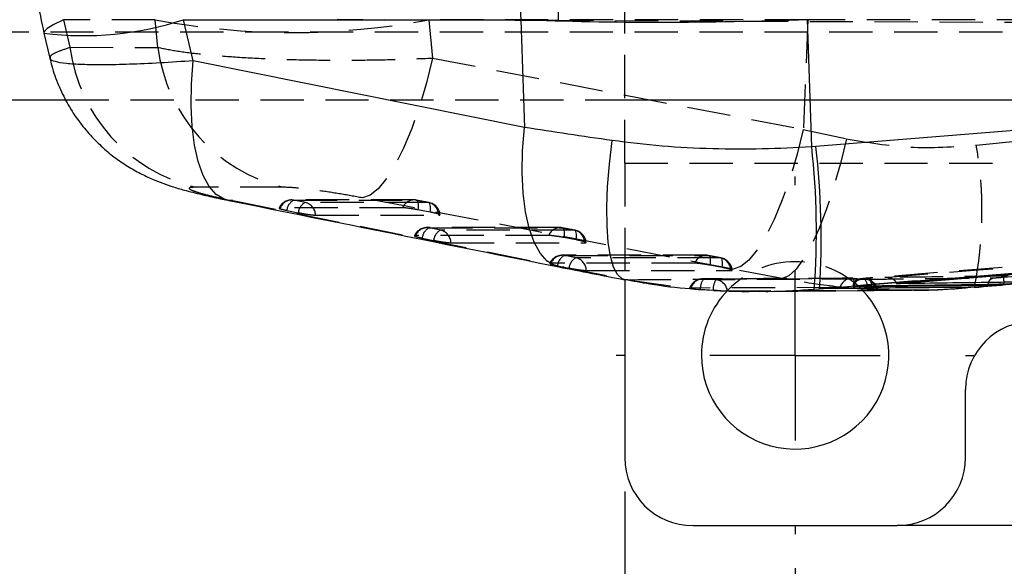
# Model space of a CAD drawing. Extents: x 30 to 391, y 7 to 282.
# Tile 10 of 30: x 94 to 123, y 131 to 147. Entities that reach past the tile are written whole.
import ezdxf

# ---------------------------------------------------------------- set-up
doc = ezdxf.new("R2010")
doc.units = 0
doc.linetypes.add('HIDDEN', pattern=[1.905, 1.27, -0.635])
doc.layers.get('0').update_dxf_attribs({"linetype": 'CONTINUOUS'})
doc.styles.add('SLDTEXTSTYLE0', font='TXT', dxfattribs={"width": 0.75})
doc.dimstyles.new('SLDDIMSTYLE0', dxfattribs={"dimtxt": 3.5, "dimasz": 3.302, "dimexe": 0, "dimexo": 0.0625, "dimgap": 0.875, "dimtad": 1, "dimdec": 0, "dimrnd": 1e-09, "dimzin": 12, "dimtxsty": 'SLDTEXTSTYLE0', "dimsah": 1, "dimcen": 0.09, "dimazin": 3, "dimtfac": 1, "dimtdec": 0, "dimtofl": 0, "dimtmove": 0, "dimatfit": 3, "dimtolj": 1, "dimtzin": 12})
doc.dimstyles.new('SLDDIMSTYLE2', dxfattribs={"dimtxt": 3.5, "dimasz": 3.302, "dimexe": 0, "dimexo": 0.0625, "dimgap": 0.875, "dimtad": 1, "dimdec": 3, "dimrnd": 1e-09, "dimzin": 12, "dimtxsty": 'SLDTEXTSTYLE0', "dimsah": 1, "dimcen": 0.09, "dimazin": 3, "dimtfac": 1, "dimtdec": 3, "dimtofl": 0, "dimtmove": 0, "dimatfit": 3, "dimtolj": 1, "dimtzin": 12})

# ---------------------------------------------------------------- blocks, each defined once
blk = doc.blocks.new('_D_2')
at = {"color": 179, "linetype": 'CONTINUOUS'}
for p, q in [((82.743, 145.062), (82.743, 118.027)), ((111.743, 133.562), (111.743, 118.027)), ((111.743, 119.027), (82.743, 119.027))]:
    blk.add_line(p, q, dxfattribs=at)
for points in [[(82.743, 119.027), (86.045, 118.519), (86.045, 119.535)], [(111.743, 119.027), (108.441, 119.535), (108.441, 118.519)]]:
    blk.add_solid(points, dxfattribs=at)
at = {"color": 179, "linetype": 'CONTINUOUS', "insert": (93.451, 123.539, -28.9), "char_height": 3.5, "attachment_point": 1, "style": 'SLDTEXTSTYLE0'}
blk.add_mtext('29', dxfattribs=at)
blk = doc.blocks.new('_D_3')
at = {"color": 179, "linetype": 'CONTINUOUS'}
for p, q in [((82.743, 145.062), (82.743, 106.28)), ((116.743, 131.312), (116.743, 106.28)), ((116.743, 107.28), (82.743, 107.28))]:
    blk.add_line(p, q, dxfattribs=at)
for points in [[(82.743, 107.28), (86.045, 106.772), (86.045, 107.788)], [(116.743, 107.28), (113.441, 107.788), (113.441, 106.772)]]:
    blk.add_solid(points, dxfattribs=at)
at = {"color": 179, "linetype": 'CONTINUOUS', "insert": (93.25, 111.792, -28.9), "char_height": 3.5, "attachment_point": 1, "style": 'SLDTEXTSTYLE0'}
blk.add_mtext('34', dxfattribs=at)
blk = doc.blocks.new('_D_4')
at = {"color": 179, "linetype": 'CONTINUOUS'}
for p, q in [((116.743, 131.312), (116.743, 106.28)), ((141.743, 131.312), (141.743, 106.28)), ((116.743, 107.28), (141.743, 107.28))]:
    blk.add_line(p, q, dxfattribs=at)
for points in [[(116.743, 107.28), (120.045, 106.772), (120.045, 107.788)], [(141.743, 107.28), (138.441, 107.788), (138.441, 106.772)]]:
    blk.add_solid(points, dxfattribs=at)
at = {"color": 179, "linetype": 'CONTINUOUS', "insert": (125.818, 111.792, -28.9), "char_height": 3.5, "attachment_point": 1, "style": 'SLDTEXTSTYLE0'}
blk.add_mtext('25', dxfattribs=at)
blk = doc.blocks.new('_D_5')
at = {"color": 179, "linetype": 'CONTINUOUS'}
for p, q in [((82.743, 145.062), (82.743, 95.096)), ((189.743, 133.562), (189.743, 95.096)), ((189.743, 96.096), (82.743, 96.096))]:
    blk.add_line(p, q, dxfattribs=at)
for points in [[(82.743, 96.096), (86.045, 95.588), (86.045, 96.604)], [(189.743, 96.096), (186.441, 96.604), (186.441, 95.588)]]:
    blk.add_solid(points, dxfattribs=at)
at = {"color": 179, "linetype": 'CONTINUOUS', "insert": (128.168, 100.608, -28.9), "char_height": 3.5, "attachment_point": 1, "style": 'SLDTEXTSTYLE0'}
blk.add_mtext('107', dxfattribs=at)
blk = doc.blocks.new('SW_CENTERMARKSYMBOL_8')
at = {"color": 0, "linetype": 'CONTINUOUS'}
for p, q in [((0, 5), (0, 5.25)), ((0, 0), (0, 2.5)), ((-5, 0), (-5.25, 0)), ((0, 0), (-2.5, 0)), ((0, 0), (0, -2.5)), ((0, 0), (2.5, 0)), ((5, 0), (5.25, 0)), ((0, -5), (0, -5.25))]:
    blk.add_line(p, q, dxfattribs=at)

msp = doc.modelspace()

# ---------------------------------------------------------------- linework, layer by layer
at = {"color": 7, "linetype": 'HIDDEN'}
for p, q in [((111.7428, 143.2066), (111.7428, 156.9165)), ((109.7861, 150.0615), (109.7861, 147.3907)), ((95.2714, 147.4178), (95.4629, 146.6066)), ((97.9617, 147.4178), (95.2714, 147.4178)), ((98.0416, 146.6051), (97.9617, 147.4178)), ((109.7861, 147.3907), (103.3078, 147.4189)), ((105.9959, 147.4178), (106.1068, 146.2907)), ((117.121, 147.4178), (105.9959, 147.4178)), ((154.637, 147.195), (109.7861, 147.3907)), ((117.121, 147.4178), (116.9836, 144.1964)), ((125.8374, 147.4178), (117.121, 147.4178)), ((77.7428, 147.0615), (127.2428, 147.0615)), ((95.4629, 146.6066), (98.0416, 146.6051)), ((106.1068, 146.2907), (116.9836, 144.1964)), ((95.3381, 145.0615), (140.5678, 145.0615)), ((111.7428, 145.0615), (139.7428, 145.0615)), ((116.9836, 144.1964), (118.2476, 143.9218)), ((122.0593, 143.7332), (125.8374, 144.1183)), ((111.7428, 143.2066), (139.7428, 143.2066)), ((111.7428, 143.2066), (111.7428, 139.784)), ((101.7229, 142.4984), (99.1455, 142.4996)), ((100.2463, 142.1044), (100.0917, 142.1176)), ((100.2463, 142.1044), (109.9621, 140.1469)), ((101.6356, 141.893), (101.6015, 141.8893)), ((102.3713, 142.0498), (102.0364, 142.1183)), ((105.6266, 142.1193), (105.9879, 142.0507)), ((101.8276, 141.8193), (102.1625, 141.7508)), ((106.0346, 141.7666), (105.6733, 141.8352)), ((106.3436, 141.2374), (106.0088, 141.3059)), ((109.9124, 141.306), (110.2737, 141.2374)), ((105.608, 141.0806), (105.5731, 141.0765)), ((110.3204, 140.9532), (109.9591, 141.0218)), ((136.1129, 141.2192), (118.9618, 139.8349)), ((105.8, 141.0069), (106.1348, 140.9384)), ((110.3159, 140.4248), (109.9811, 140.4933)), ((114.1982, 140.4927), (114.5595, 140.4241)), ((109.7723, 140.1943), (110.1071, 140.1258)), ((109.9621, 140.1469), (109.8112, 140.1594)), ((109.9621, 140.1469), (111.8324, 139.7825)), ((114.6062, 140.1399), (114.2449, 140.2085)), ((116.3638, 139.8149), (114.9259, 140.0896)), ((111.8324, 139.7825), (111.7421, 139.7832)), ((111.8324, 139.7825), (113.7252, 139.5181)), ((114.4223, 139.7808), (114.0612, 139.8059)), ((118.4338, 139.8237), (118.7918, 139.8015)), ((118.4421, 139.5951), (118.4421, 139.5792)), ((118.514, 139.5931), (118.4901, 139.5928)), ((121.7942, 139.5505), (122.0065, 139.5701)), ((113.6851, 139.538), (113.6511, 139.5358)), ((113.9625, 139.4959), (114.3373, 139.4713)), ((114.61, 139.4589), (115.705, 139.4445)), ((118.8568, 139.5034), (118.4941, 139.5276))]:
    msp.add_line(p, q, dxfattribs=at)
at = {"color": 7, "linetype": 'CONTINUOUS'}
for p, q in [((98.7979, 147.4178), (108.6973, 147.4178)), ((99.0826, 146.2115), (98.7979, 147.4178)), ((108.6973, 147.4178), (108.7994, 144.2539)), ((117.2318, 143.6843), (117.1113, 147.421)), ((94.6979, 147.0195), (94.8715, 146.2839)), ((150.8431, 146.3805), (117.3535, 143.6937)), ((108.7994, 144.2539), (99.0826, 146.2115)), ((83.7428, 145.0615), (95.3381, 145.0615)), ((117.3535, 143.6937), (117.2318, 143.6843)), ((119.7166, 139.666), (148.2961, 141.9857)), ((111.7428, 139.784), (111.7428, 134.5615)), ((117.4614, 139.5187), (120.2878, 139.7459)), ((118.4901, 139.5756), (122.4133, 139.6197)), ((120.2878, 139.7459), (118.9853, 139.6407)), ((119.7158, 139.6724), (119.7079, 139.6991)), ((119.7158, 139.6724), (119.7166, 139.666)), ((122.4133, 139.638), (122.4237, 139.7001)), ((122.4133, 139.638), (122.4133, 139.6197)), ((113.9717, 139.5023), (114.2292, 139.4868)), ((114.2292, 139.4868), (114.3987, 139.4765)), ((115.7056, 139.4397), (120.1766, 139.4718)), ((117.3066, 139.5062), (117.4614, 139.5187)), ((121.7428, 134.5615), (121.7428, 136.5615)), ((113.7428, 132.5615), (119.7428, 132.5615)), ((139.2428, 132.5615), (119.7428, 132.5615))]:
    msp.add_line(p, q, dxfattribs=at)
at = {"color": 8, "linetype": 'CONTINUOUS'}
for p, q in [((122.4133, 139.638), (118.514, 139.5931)), ((122.0074, 139.5607), (121.9909, 139.5624))]:
    msp.add_line(p, q, dxfattribs=at)
at = {"color": 7, "linetype": 'HIDDEN', "flags": 128}
for points in [[(95.2714, 147.4178), (94.9862, 147.28), (94.7965, 147.162), (94.7052, 147.0655), (94.6979, 147.0195)], [(106.1068, 146.2907), (105.9238, 145.5591), (105.7172, 144.8645), (105.4918, 144.2228), (105.2528, 143.6488), (105.0056, 143.1555), (104.756, 142.7544), (104.5096, 142.4546), (104.2721, 142.263), (104.049, 142.184)], [(116.9836, 144.1964), (116.8006, 143.4647), (116.594, 142.7699), (116.3687, 142.1281), (116.1297, 141.554), (115.8825, 141.0607), (115.6329, 140.6596), (115.3865, 140.3599), (115.149, 140.1684), (114.9259, 140.0896)], [(118.2476, 143.9218), (118.0717, 143.1933), (117.8763, 142.5013), (117.6658, 141.8617), (117.445, 141.2889), (117.2189, 140.796), (116.9927, 140.3942), (116.7714, 140.0926), (116.5602, 139.898), (116.3638, 139.8149)], [(114.9259, 140.0896), (105.3264, 141.938), (104.049, 142.184)], [(105.2257, 141.8941), (104.8845, 141.894), (103.5197, 141.8936), (101.6356, 141.893)], [(105.5586, 142.1263), (103.0455, 142.1256), (101.9685, 142.1252)], [(102.0364, 142.1183), (102.3776, 142.1184), (103.7424, 142.1188), (105.6266, 142.1193)], [(105.9879, 142.0507), (105.6466, 142.0506), (104.2818, 142.0503), (102.3713, 142.0498)], [(105.6266, 142.1193), (105.6421, 142.1162), (105.6554, 142.1025), (105.6661, 142.0784), (105.6739, 142.0448), (105.6786, 142.0024), (105.6801, 141.9524), (105.6783, 141.8961), (105.6733, 141.8352)], [(105.9957, 142.0506), (105.7428, 142.0986), (105.6344, 142.1191)], [(106.0346, 141.7666), (106.0396, 141.8276), (106.0414, 141.8838), (106.0399, 141.9338), (106.0352, 141.9762), (106.0274, 142.0099), (106.0167, 142.0339), (106.0034, 142.0476), (105.9879, 142.0507)], [(102.6709, 141.68), (103.0121, 141.68), (104.3769, 141.6804), (106.2874, 141.6808)], [(109.8445, 141.3129), (107.112, 141.3128), (105.9409, 141.3128)], [(106.0088, 141.3059), (106.35, 141.3059), (107.7148, 141.3059), (109.9124, 141.306)], [(109.9124, 141.306), (109.9279, 141.3029), (109.9412, 141.2891), (109.9519, 141.2651), (109.9597, 141.2314), (109.9644, 141.189), (109.9659, 141.139), (109.9641, 141.0827), (109.9591, 141.0218)], [(110.2815, 141.2372), (110.0286, 141.2852), (109.9202, 141.3058)], [(109.5116, 141.0807), (109.1704, 141.0807), (107.8056, 141.0807), (105.608, 141.0806)], [(110.2737, 141.2374), (109.9325, 141.2374), (108.5677, 141.2374), (106.3436, 141.2374)], [(110.3204, 140.9532), (110.3254, 141.0142), (110.3272, 141.0704), (110.3257, 141.1204), (110.321, 141.1628), (110.3132, 141.1965), (110.3025, 141.2205), (110.2892, 141.2343), (110.2737, 141.2374)], [(106.6433, 140.8675), (106.9845, 140.8675), (108.3493, 140.8675), (110.5733, 140.8675)], [(114.1304, 140.4996), (111.1784, 140.5), (109.9133, 140.5002)], [(109.9811, 140.4933), (110.3223, 140.4932), (111.6871, 140.493), (114.1982, 140.4927)], [(114.1982, 140.4927), (114.2138, 140.4896), (114.2271, 140.4758), (114.2377, 140.4518), (114.2455, 140.4181), (114.2502, 140.3757), (114.2517, 140.3257), (114.2499, 140.2694), (114.2449, 140.2085)], [(114.5673, 140.424), (114.3144, 140.472), (114.206, 140.4925)], [(113.7974, 140.2675), (113.4562, 140.2675), (112.0914, 140.2677), (109.5803, 140.268)], [(114.5595, 140.4241), (114.2183, 140.4242), (112.8535, 140.4244), (110.3159, 140.4248)], [(114.6062, 140.1399), (114.6112, 140.2009), (114.613, 140.2571), (114.6115, 140.3071), (114.6068, 140.3495), (114.599, 140.3832), (114.5883, 140.4073), (114.5751, 140.421), (114.5595, 140.4241)], [(110.6156, 140.0549), (110.9568, 140.0548), (112.3216, 140.0546), (114.8591, 140.0542)], [(114.0612, 139.8059), (114.4021, 139.8072), (115.7655, 139.8126), (118.4338, 139.8237)], [(118.7918, 139.8015), (118.451, 139.7998), (117.0876, 139.7931), (114.4223, 139.7808)], [(118.4941, 139.5276), (118.4937, 139.5901), (118.4909, 139.6479), (118.4859, 139.6995), (118.4788, 139.7436), (118.4698, 139.7788), (118.4591, 139.8044), (118.447, 139.8195), (118.4338, 139.8237)], [(118.0596, 139.5524), (117.7239, 139.5512), (116.36, 139.5465), (113.6851, 139.538)], [(114.7607, 139.4564), (115.0994, 139.4582), (116.4635, 139.4653), (119.1327, 139.48)]]:
    msp.add_lwpolyline(points, dxfattribs=at)
at = {"color": 8, "linetype": 'CONTINUOUS', "flags": 128}
for points in [[(100.0917, 142.1176), (99.9894, 142.1466), (99.7543, 142.2859), (99.5455, 142.5198), (99.3671, 142.8435), (99.2227, 143.2507), (99.115, 143.7334), (99.0462, 144.2822), (99.0176, 144.8862), (99.0298, 145.5335), (99.0826, 146.2115)], [(109.8112, 140.1594), (109.7054, 140.1892), (109.4704, 140.3286), (109.2617, 140.5625), (109.0834, 140.8863), (108.9391, 141.2935), (108.8315, 141.7762), (108.7627, 142.3249), (108.7343, 142.9287), (108.7466, 143.576), (108.7994, 144.2539)], [(111.7421, 139.7832), (111.6714, 139.8069), (111.5309, 139.932), (111.4137, 140.1554), (111.3222, 140.4725), (111.2583, 140.8769), (111.2233, 141.3603), (111.2179, 141.9129), (111.2421, 142.5236), (111.2956, 143.1799), (111.3772, 143.8685)]]:
    msp.add_lwpolyline(points, dxfattribs=at)
at = {"color": 7, "linetype": 'CONTINUOUS', "flags": 128}
msp.add_lwpolyline([(120.2878, 139.7459), (120.971, 139.8011), (127.4413, 140.3239), (136.1363, 141.0265)], dxfattribs=at)
at = {"color": 7, "linetype": 'CONTINUOUS'}
for centre, radius, start, end in [((146.1661, 150.0615), 37.5619, 175.9639, 184.0361), ((94.4804, 141.1872), 22.888, 355.78822, 6.2635), ((93.9125, 140.9987), 23.5954, 356.4038, 6.55849), ((116.7428, 137.5615), 2.75, 180, 44.63529), ((116.7428, 137.5615), 2.75, 135.58551, 180), ((123.7428, 136.5615), 2, 90, 180), ((113.7428, 134.5615), 2, 180, 270), ((119.7428, 134.5615), 2, 270, 0)]:
    msp.add_arc(centre, radius, start, end, dxfattribs=at)
at = {"color": 8, "linetype": 'CONTINUOUS'}
msp.add_arc((95.8505, 156.4568), 9.5075, 263.03689, 288.0596, dxfattribs=at)
at = {"color": 7, "linetype": 'HIDDEN'}
for centre, radius, start, end in [((101.9788, 168.593), 21.553, 259.2582, 280.7418), ((100.2878, 147.2284), 4.8648, 187.34296, 256.41911), ((102.8667, 147.227), 4.865, 187.3438, 256.40117), ((110.9349, 141.7848), 11.2937, 348.64198, 9.93438), ((101.9686, 141.7193), 0.406, 90.01617, 155.37351), ((101.9727, 141.7626), 0.3614, 79.83757, 158.85249), ((102.1933, 141.7864), 0.3672, 115.30191, 174.85552), ((102.5282, 141.7179), 0.3672, 115.30053, 174.85509), ((102.2769, 141.6671), 0.3942, 1.87712, 76.1513), ((105.5627, 141.7637), 0.3613, 79.82033, 158.83747), ((105.5587, 141.7203), 0.406, 79.25362, 90.01581), ((105.8934, 141.668), 0.3943, 1.86518, 76.13677), ((105.92, 141.6517), 0.406, 5.16977, 79.25378), ((105.9409, 140.9068), 0.406, 90.00178, 155.40377), ((105.945, 140.9502), 0.3614, 79.83579, 158.8477), ((106.1656, 140.9739), 0.3671, 115.29178, 174.85314), ((109.8485, 140.9503), 0.3614, 79.82382, 158.83843), ((109.8445, 140.9069), 0.406, 79.25499, 90.00143), ((106.5005, 140.9054), 0.3671, 115.29103, 174.85322), ((106.2492, 140.8546), 0.3942, 1.87228, 76.14971), ((110.1792, 140.8546), 0.3942, 1.86439, 76.13953), ((110.2058, 140.8383), 0.406, 5.16922, 79.25507), ((109.9132, 140.0942), 0.406, 89.99235, 155.41189), ((109.9173, 140.1376), 0.3614, 79.83384, 158.84652), ((110.1378, 140.1614), 0.367, 115.28423, 174.85358), ((114.1344, 140.137), 0.3614, 79.82565, 158.83878), ((114.1303, 140.0936), 0.406, 79.25571, 89.99204), ((110.4727, 140.0929), 0.3671, 115.28486, 174.85182), ((110.2216, 140.042), 0.3942, 1.86937, 76.14829), ((114.4651, 140.0414), 0.3942, 1.86384, 76.14037), ((114.4916, 140.0251), 0.406, 5.1688, 79.25576), ((116.7428, 137.5615), 2.75, 44.63529, 135.58551), ((114.0321, 139.4012), 0.406, 90.21482, 160.78329), ((114.0403, 139.4373), 0.3692, 86.75039, 164.18523), ((114.4375, 139.5154), 0.4754, 142.32191, 182.34689), ((114.8432, 139.4989), 0.5066, 146.19022, 183.12673), ((114.3822, 139.4003), 0.3827, 8.43903, 83.99097), ((118.4162, 139.4543), 0.3698, 87.27186, 164.62247), ((118.4077, 139.4188), 0.406, 85.92554, 90.24592), ((118.4945, 139.5806), 0.3704, 347.97849, 36.61445), ((118.7552, 139.4213), 0.382, 8.84772, 84.50021), ((118.7722, 139.3961), 0.406, 12.41177, 86.94189)]:
    msp.add_arc(centre, radius, start, end, dxfattribs=at)
at = {"color": 7, "linetype": 'CONTINUOUS'}
msp.add_ellipse((116.0143, 150.0615), major_axis=(18.4161, 0.4888), ratio=0.1450852, start_param=4.2999531, end_param=4.7681405, dxfattribs=at)
for points, knots in [([(94.6979, 153.1035), (94.6405, 152.8393), (94.5065, 152.2227), (94.3817, 151.2388), (94.3281, 150.1614), (94.3654, 149.0869), (94.4817, 148.0357), (94.627, 147.353), (94.6979, 147.0195)], [0, 0, 0, 0, 0.1321986, 0.3084824, 0.48397, 0.6588315, 0.8333919, 1, 1, 1, 1]), ([(94.8802, 146.2861), (94.8953, 146.212), (94.9505, 145.942), (95.1161, 145.5005), (95.3665, 144.976), (95.6682, 144.5003), (96.0061, 144.0752), (96.3715, 143.7028), (96.7536, 143.3838), (97.1406, 143.1178), (97.518, 142.9038), (97.869, 142.7389), (98.1949, 142.6098), (98.523, 142.4986), (98.9148, 142.3847), (99.3623, 142.2738), (99.7761, 142.1811), (100.022, 142.1326), (100.0959, 142.118)], [0, 0, 0, 0, 0.0302252, 0.1100954, 0.1875199, 0.2624723, 0.3348611, 0.4045273, 0.4712194, 0.5345294, 0.5938529, 0.6479728, 0.6962705, 0.747612, 0.8102451, 0.8960315, 0.968718, 1, 1, 1, 1]), ([(111.3772, 143.8685), (110.9407, 143.9309), (110.0655, 144.0562), (109.2222, 144.1878), (108.7994, 144.2539)], [0, 0, 0, 0, 0.49863541, 1, 1, 1, 1]), ([(117.2318, 143.6843), (116.7473, 143.6586), (115.7781, 143.6073), (114.3082, 143.6154), (112.8332, 143.689), (111.8625, 143.8087), (111.3772, 143.8685)], [0, 0, 0, 0, 0.2461307, 0.4922515, 0.7461288, 1, 1, 1, 1]), ([(100.0914, 142.1176), (100.1015, 142.1156), (103.3403, 141.4636), (106.579, 140.8108), (109.8076, 140.1601)], [0, 0, 0, 0, 0.00312477, 1, 1, 1, 1]), ([(148.2961, 141.9872), (143.5383, 141.6033), (134.012, 140.8345), (124.4853, 140.0601), (119.7164, 139.6725), (119.7158, 139.6724)], [0, 0, 0, 0, 0.4994086, 0.9999387, 1, 1, 1, 1]), ([(109.8113, 140.1602), (110.1328, 140.0958), (110.7649, 139.9693), (111.4206, 139.845), (111.7428, 139.784)], [0, 0, 0, 0, 0.5086077, 1, 1, 1, 1]), ([(126.2849, 139.947), (125.5692, 139.8838), (124.1359, 139.7573), (122.7065, 139.6274), (121.9909, 139.5624)], [0, 0, 0, 0, 0.4993447, 1, 1, 1, 1]), ([(122.0092, 139.5558), (122.3565, 139.5876), (123.3432, 139.6779), (124.7698, 139.8057), (125.8473, 139.9007), (126.2827, 139.9391)], [0, 0, 0, 0, 0.2445182, 0.6947876, 1, 1, 1, 1]), ([(111.7448, 139.7962), (111.9862, 139.7502), (112.6194, 139.6295), (113.3654, 139.536), (113.87, 139.5079), (113.9717, 139.5023)], [0, 0, 0, 0, 0.329736, 0.8648454, 1, 1, 1, 1]), ([(118.7495, 139.6198), (118.7208, 139.617), (118.64, 139.609), (118.5322, 139.5966), (118.4535, 139.5848), (118.433, 139.5772), (118.4605, 139.5754), (118.4871, 139.5756), (118.49, 139.5756)], [0, 0, 0, 0, 0.1181465, 0.3327007, 0.546981, 0.7606699, 0.973708, 1, 1, 1, 1]), ([(118.9853, 139.6407), (118.9229, 139.6355), (118.8414, 139.6286), (118.7669, 139.6215), (118.7495, 139.6198)], [0, 0, 0, 0, 0.7657148, 1, 1, 1, 1]), ([(123.143, 139.7096), (123.1115, 139.7092), (122.8526, 139.7057), (121.7105, 139.6908), (120.5999, 139.677), (119.7166, 139.666)], [0, 0, 0, 0, 0.0275741, 0.2266558, 1, 1, 1, 1]), ([(122.881, 139.6567), (122.881, 139.6567), (122.8288, 139.6544), (122.723, 139.6484), (122.5745, 139.6422), (122.4711, 139.6389), (122.427, 139.638), (122.4133, 139.638), (122.4133, 139.638)], [0, 0, 0, 0, 0.0001054, 0.26859606, 0.54176468, 0.84341576, 0.99990012, 1, 1, 1, 1]), ([(122.4133, 139.6197), (122.4405, 139.6204), (122.4948, 139.6219), (122.6285, 139.6301), (122.7639, 139.6402), (122.8527, 139.6479), (122.883, 139.6505)], [0, 0, 0, 0, 0.2723186, 0.5446235, 0.8445842, 1, 1, 1, 1]), ([(122.8826, 139.6569), (122.8821, 139.6568), (122.8816, 139.6568), (122.8811, 139.6567), (122.881, 139.6567)], [0, 0, 0, 0, 0.9611946, 1, 1, 1, 1]), ([(114.3987, 139.4765), (114.5554, 139.4655), (114.9892, 139.4349), (115.4259, 139.4411), (115.705, 139.4451)], [0, 0, 0, 0, 0.3611311, 1, 1, 1, 1]), ([(121.9909, 139.5624), (121.1149, 139.5536), (119.6038, 139.5385), (118.0954, 139.5245), (117.4614, 139.5187)], [0, 0, 0, 0, 0.5797187, 1, 1, 1, 1]), ([(121.9909, 139.5624), (121.5209, 139.5206), (120.9313, 139.4681), (120.3288, 139.4789), (120.1932, 139.4799), (120.1766, 139.48)], [0, 0, 0, 0, 0.775105, 0.9724241, 1, 1, 1, 1]), ([(120.2269, 139.4739), (120.61, 139.4782), (121.133, 139.4841), (121.6547, 139.5365), (121.7942, 139.5505)], [0, 0, 0, 0, 0.7327032, 1, 1, 1, 1])]:
    msp.add_open_spline(points, degree=3, knots=knots, dxfattribs=at)
at = {"color": 7, "linetype": 'HIDDEN'}
for points, knots in [([(94.8885, 146.2878), (94.8859, 146.3115), (94.8801, 146.3661), (95.0666, 146.4734), (95.3297, 146.5618), (95.4629, 146.6066)], [0, 0, 0, 0, 0.2740233, 0.6324953, 1, 1, 1, 1]), ([(98.0416, 146.6051), (98.2397, 146.5656), (98.6357, 146.4867), (99.4404, 146.3912), (100.3631, 146.3164), (101.397, 146.2629), (102.5332, 146.2324), (103.7283, 146.2266), (104.9363, 146.2443), (105.7166, 146.2752), (106.1068, 146.2907)], [0, 0, 0, 0, 0.1277828, 0.2555639, 0.3773005, 0.4990384, 0.625861, 0.7526872, 0.8763419, 1, 1, 1, 1]), ([(118.2476, 143.9218), (118.8631, 143.8165), (120.1134, 143.6025), (121.404, 143.6892), (122.0593, 143.7332)], [0, 0, 0, 0, 0.4922506, 1, 1, 1, 1]), ([(99.1455, 142.4996), (99.0735, 142.4959), (98.9295, 142.4885), (98.9799, 142.4287), (99.2281, 142.3401), (99.6571, 142.2279), (100.0471, 142.1462), (100.2463, 142.1044)], [0, 0, 0, 0, 0.1973258, 0.3948327, 0.5898825, 0.7904989, 1, 1, 1, 1]), ([(104.049, 142.184), (103.8195, 142.2264), (103.3599, 142.3114), (102.678, 142.4136), (102.0825, 142.4846), (101.8447, 142.4937), (101.7229, 142.4984)], [0, 0, 0, 0, 0.2534146, 0.5073706, 0.7476451, 1, 1, 1, 1]), ([(119.3775, 139.8478), (124.2563, 140.2445), (133.9576, 141.0332), (143.6593, 141.8161), (148.4821, 142.2052)], [0, 0, 0, 0, 0.502896, 1, 1, 1, 1]), ([(122.8663, 139.8589), (128.8722, 140.3885), (137.5253, 141.1514), (146.1766, 141.9336), (148.8232, 142.1729)], [0, 0, 0, 0, 0.69408256, 1, 1, 1, 1]), ([(101.6031, 141.8864), (101.6027, 141.8839), (101.6017, 141.878), (101.6515, 141.8607), (101.7304, 141.8399), (101.7982, 141.8255), (101.8276, 141.8193)], [0, 0, 0, 0, 0.2112461, 0.4963067, 0.7813665, 1, 1, 1, 1]), ([(105.6733, 141.8352), (105.6682, 141.8361), (105.6212, 141.845), (105.5272, 141.8612), (105.4011, 141.8795), (105.2922, 141.8918), (105.2478, 141.8933), (105.2257, 141.8941)], [0, 0, 0, 0, 0.0290824, 0.2726879, 0.5162933, 0.7599007, 1, 1, 1, 1]), ([(102.1625, 141.7508), (102.1966, 141.7441), (102.2718, 141.7293), (102.3978, 141.7084), (102.5207, 141.6914), (102.6162, 141.6815), (102.6543, 141.6804), (102.6709, 141.68)], [0, 0, 0, 0, 0.1802089, 0.3975185, 0.6148375, 0.8321499, 1, 1, 1, 1]), ([(106.3148, 141.6962), (106.301, 141.7018), (106.2734, 141.7131), (106.1827, 141.7362), (106.0965, 141.7547), (106.0447, 141.7647), (106.0346, 141.7666)], [0, 0, 0, 0, 0.3083761, 0.6167493, 0.9251275, 1, 1, 1, 1]), ([(106.2874, 141.6808), (106.3039, 141.6812), (106.3265, 141.6817), (106.3208, 141.6873), (106.3193, 141.6888)], [0, 0, 0, 0, 0.7283798, 1, 1, 1, 1]), ([(105.5749, 141.074), (105.5749, 141.0713), (105.5751, 141.065), (105.6274, 141.0472), (105.7066, 141.0266), (105.7725, 141.0127), (105.8, 141.0069)], [0, 0, 0, 0, 0.2259974, 0.5110982, 0.7961941, 1, 1, 1, 1]), ([(109.9591, 141.0218), (109.9276, 141.0276), (109.8532, 141.0412), (109.7333, 141.0598), (109.6176, 141.0743), (109.5463, 141.0802), (109.519, 141.0806), (109.5116, 141.0807)], [0, 0, 0, 0, 0.1791989, 0.4226615, 0.6661258, 0.9095876, 1, 1, 1, 1]), ([(106.1348, 140.9384), (106.1689, 140.9317), (106.2441, 140.9168), (106.3701, 140.896), (106.4931, 140.8789), (106.5885, 140.8691), (106.6266, 140.868), (106.6433, 140.8675)], [0, 0, 0, 0, 0.1801874, 0.3975019, 0.614818, 0.8321392, 1, 1, 1, 1]), ([(110.6006, 140.8828), (110.5867, 140.8885), (110.5591, 140.8998), (110.4683, 140.9229), (110.3822, 140.9414), (110.3304, 140.9513), (110.3204, 140.9532)], [0, 0, 0, 0, 0.3085282, 0.6170529, 0.9255769, 1, 1, 1, 1]), ([(110.5733, 140.8675), (110.5898, 140.8678), (110.6124, 140.8684), (110.6067, 140.8739), (110.6051, 140.8754)], [0, 0, 0, 0, 0.72962783, 1, 1, 1, 1]), ([(109.5803, 140.268), (109.58, 140.268), (109.5613, 140.268), (109.5532, 140.2659), (109.5452, 140.2638)], [0, 0, 0, 0, 0.0143186, 1, 1, 1, 1]), ([(109.547, 140.2615), (109.5472, 140.2587), (109.5477, 140.2523), (109.6007, 140.2343), (109.68, 140.2138), (109.7454, 140.2), (109.7723, 140.1943)], [0, 0, 0, 0, 0.2300633, 0.5151728, 0.800293, 1, 1, 1, 1]), ([(114.2449, 140.2085), (114.2134, 140.2143), (114.139, 140.2279), (114.019, 140.2465), (113.9033, 140.2611), (113.8321, 140.2669), (113.8048, 140.2673), (113.7974, 140.2675)], [0, 0, 0, 0, 0.179464, 0.42293, 0.6663961, 0.9098668, 1, 1, 1, 1]), ([(110.1071, 140.1258), (110.1412, 140.1191), (110.2164, 140.1043), (110.3424, 140.0834), (110.4654, 140.0664), (110.5608, 140.0565), (110.5989, 140.0554), (110.6156, 140.0549)], [0, 0, 0, 0, 0.1801772, 0.3974944, 0.6148111, 0.8321297, 1, 1, 1, 1]), ([(114.8864, 140.0696), (114.8726, 140.0752), (114.8449, 140.0865), (114.7541, 140.1096), (114.668, 140.1281), (114.6163, 140.138), (114.6062, 140.1399)], [0, 0, 0, 0, 0.3085312, 0.6170554, 0.9255874, 1, 1, 1, 1]), ([(114.8591, 140.0542), (114.8756, 140.0546), (114.8982, 140.0551), (114.8925, 140.0607), (114.891, 140.0622)], [0, 0, 0, 0, 0.7296649, 1, 1, 1, 1]), ([(122.9963, 139.8925), (122.9395, 139.8918), (122.6553, 139.8881), (121.4491, 139.8728), (120.2996, 139.8589), (119.3775, 139.8478)], [0, 0, 0, 0, 0.0471124, 0.2355615, 1, 1, 1, 1]), ([(122.579, 139.8401), (122.5879, 139.8403), (122.6139, 139.8409), (122.6779, 139.8443), (122.7691, 139.8507), (122.834, 139.8562), (122.8663, 139.8589)], [0, 0, 0, 0, 0.1561968, 0.4571293, 0.7297333, 1, 1, 1, 1]), ([(122.8822, 139.6568), (122.88, 139.6827), (122.8755, 139.7345), (122.8702, 139.8004), (122.8668, 139.8475), (122.8667, 139.8551), (122.8667, 139.8589)], [0, 0, 0, 0, 0.2500022, 0.4999977, 0.7500032, 1, 1, 1, 1]), ([(111.8324, 139.7825), (112.6418, 139.7881), (114.1534, 139.7987), (115.6626, 139.8098), (116.3638, 139.8149)], [0, 0, 0, 0, 0.5353791, 1, 1, 1, 1]), ([(118.4059, 139.8249), (117.8995, 139.8227), (116.4411, 139.8163), (114.9826, 139.8112), (114.0305, 139.8079)], [0, 0, 0, 0, 0.3472185, 1, 1, 1, 1]), ([(120.1766, 139.48), (119.8445, 139.4786), (119.0338, 139.4752), (117.7567, 139.5798), (116.8281, 139.7365), (116.3638, 139.8149)], [0, 0, 0, 0, 0.2576155, 0.6288116, 1, 1, 1, 1]), ([(118.4899, 139.5928), (118.4707, 139.593), (118.4321, 139.5933), (118.4484, 139.5977), (118.5192, 139.6046), (118.6271, 139.6124), (118.7141, 139.6177), (118.7495, 139.6198)], [0, 0, 0, 0, 0.2132143, 0.4270671, 0.6401479, 0.8537005, 1, 1, 1, 1]), ([(118.9581, 139.8345), (118.9307, 139.8323), (118.8605, 139.8266), (118.7555, 139.8167), (118.6546, 139.8034), (118.6206, 139.8022), (118.558, 139.78), (118.5167, 139.7556), (118.4758, 139.7124), (118.4465, 139.6557), (118.4452, 139.6142), (118.4446, 139.5955)], [0, 0, 0, 0, 0.1082141, 0.2772346, 0.4478974, 0.6458468, 0.6901058, 0.7541285, 0.8362454, 0.9261076, 1, 1, 1, 1]), ([(118.4899, 139.5928), (118.4923, 139.6179), (118.4971, 139.6681), (118.5352, 139.7327), (118.5902, 139.7803), (118.6352, 139.7901), (118.6577, 139.795)], [0, 0, 0, 0, 0.2500016, 0.4999981, 0.7499991, 1, 1, 1, 1]), ([(118.9618, 139.8349), (118.9593, 139.8347), (118.9211, 139.8316), (118.8462, 139.8251), (118.7498, 139.8155), (118.6754, 139.8068), (118.6323, 139.7999), (118.6223, 139.7955), (118.6459, 139.7952), (118.6576, 139.795)], [0, 0, 0, 0, 0.0114465, 0.1767978, 0.3419356, 0.5066699, 0.6709894, 0.8358298, 1, 1, 1, 1]), ([(118.6576, 139.795), (118.7145, 139.7957), (118.9986, 139.7988), (120.1921, 139.8121), (121.4424, 139.8265), (122.4653, 139.8387), (122.579, 139.8401)], [0, 0, 0, 0, 0.0434775, 0.2173878, 0.9130278, 1, 1, 1, 1]), ([(118.9853, 139.6407), (118.9836, 139.6605), (118.9799, 139.7029), (118.974, 139.761), (118.9691, 139.8016), (118.9646, 139.8302), (118.9629, 139.8331), (118.9618, 139.8349)], [0, 0, 0, 0, 0.1889557, 0.4028065, 0.6180415, 0.7591482, 1, 1, 1, 1]), ([(119.7079, 139.6991), (119.7069, 139.7028), (119.7016, 139.7225), (119.673, 139.759), (119.6086, 139.8103), (119.5048, 139.8449), (119.4214, 139.8504), (119.3783, 139.8479), (119.3775, 139.8478)], [0, 0, 0, 0, 0.0261509, 0.1399824, 0.3199946, 0.6458474, 0.993077, 1, 1, 1, 1]), ([(122.4237, 139.7001), (122.4242, 139.7039), (122.4283, 139.7321), (122.4591, 139.777), (122.512, 139.8251), (122.5567, 139.8351), (122.579, 139.8401)], [0, 0, 0, 0, 0.04794324, 0.36529882, 0.68265155, 1, 1, 1, 1]), ([(113.6532, 139.534), (113.653, 139.5327), (113.6525, 139.5295), (113.6885, 139.5232), (113.7194, 139.5189), (113.7252, 139.5181)], [0, 0, 0, 0, 0.361585, 0.8801793, 1, 1, 1, 1]), ([(113.7252, 139.5181), (113.7547, 139.5146), (113.8137, 139.5077), (113.904, 139.5003), (113.9545, 139.4965), (113.9625, 139.4959)], [0, 0, 0, 0, 0.4572703, 0.9144428, 1, 1, 1, 1]), ([(114.3373, 139.4713), (114.3785, 139.4691), (114.4636, 139.4645), (114.556, 139.4605), (114.6019, 139.4592), (114.61, 139.4589)], [0, 0, 0, 0, 0.4349821, 0.9007421, 1, 1, 1, 1]), ([(114.61, 139.4589), (114.6384, 139.4582), (114.7014, 139.4566), (114.7397, 139.4565), (114.7607, 139.4564)], [0, 0, 0, 0, 0.4504843, 1, 1, 1, 1]), ([(118.4941, 139.5276), (118.4518, 139.5307), (118.3657, 139.5371), (118.2386, 139.5455), (118.1304, 139.5511), (118.0788, 139.5525), (118.0599, 139.5524), (118.0596, 139.5524)], [0, 0, 0, 0, 0.2420119, 0.4928335, 0.7442057, 0.9961959, 1, 1, 1, 1]), ([(119.1619, 139.4833), (119.1492, 139.4845), (119.1238, 139.487), (119.0349, 139.4928), (118.9402, 139.4986), (118.8773, 139.5022), (118.8568, 139.5034)], [0, 0, 0, 0, 0.2880106, 0.5753715, 0.8620403, 1, 1, 1, 1]), ([(119.1327, 139.48), (119.1472, 139.4802), (119.1694, 139.4804), (119.1651, 139.4815), (119.1636, 139.4819)], [0, 0, 0, 0, 0.6576687, 1, 1, 1, 1])]:
    msp.add_open_spline(points, degree=3, knots=knots, dxfattribs=at)
at = {"color": 8, "linetype": 'CONTINUOUS'}
for points, knots in [([(99.0826, 146.2115), (98.7519, 146.1889), (98.0822, 146.1431), (97.202, 146.1041), (96.4319, 146.0875), (95.809, 146.0956), (95.3262, 146.127), (95.0168, 146.1828), (94.8696, 146.2375), (94.8852, 146.2791), (94.8885, 146.2878)], [0, 0, 0, 0, 0.1382598, 0.280006, 0.4154692, 0.5542504, 0.6886002, 0.8262233, 0.9634537, 1, 1, 1, 1]), ([(115.705, 139.4445), (115.7866, 139.443), (116.3179, 139.4335), (116.8534, 139.4729), (117.3066, 139.5062)], [0, 0, 0, 0, 0.1537531, 1, 1, 1, 1])]:
    msp.add_open_spline(points, degree=3, knots=knots, dxfattribs=at)

# ---------------------------------------------------------------- block references
at = {"color": 179, "linetype": 'CONTINUOUS'}
msp.add_blockref('SW_CENTERMARKSYMBOL_8', (116.7428, 137.5615), dxfattribs=at)

# ---------------------------------------------------------------- dimensions: what is measured, and where the dimension line sits
for base, p1, p2, dimstyle, picture, middle in [((82.7428, 119.0273), (111.7428, 134.5615), (82.7428, 146.0615), 'SLDDIMSTYLE2', '_D_2', (97.459, 119.0273)), ((82.7428, 107.2801), (116.7428, 132.3115), (82.7428, 146.0615), 'SLDDIMSTYLE0', '_D_3', (97.2576, 107.2801)), ((82.7428, 96.0958), (189.7428, 134.5615), (82.7428, 146.0615), 'SLDDIMSTYLE0', '_D_5', (133.469, 96.0958)), ((141.7428, 107.2801), (116.7428, 132.3115), (141.7428, 132.3115), 'SLDDIMSTYLE2', '_D_4', (129.8256, 107.2801))]:
    dim = msp.add_linear_dim(base=base, p1=p1, p2=p2, dimstyle=dimstyle, dxfattribs=at)
    dim.commit()
    dim.dimension.update_dxf_attribs({"geometry": picture, "text_midpoint": middle, "dimtype": 160})

doc.saveas('drawing.dxf')
